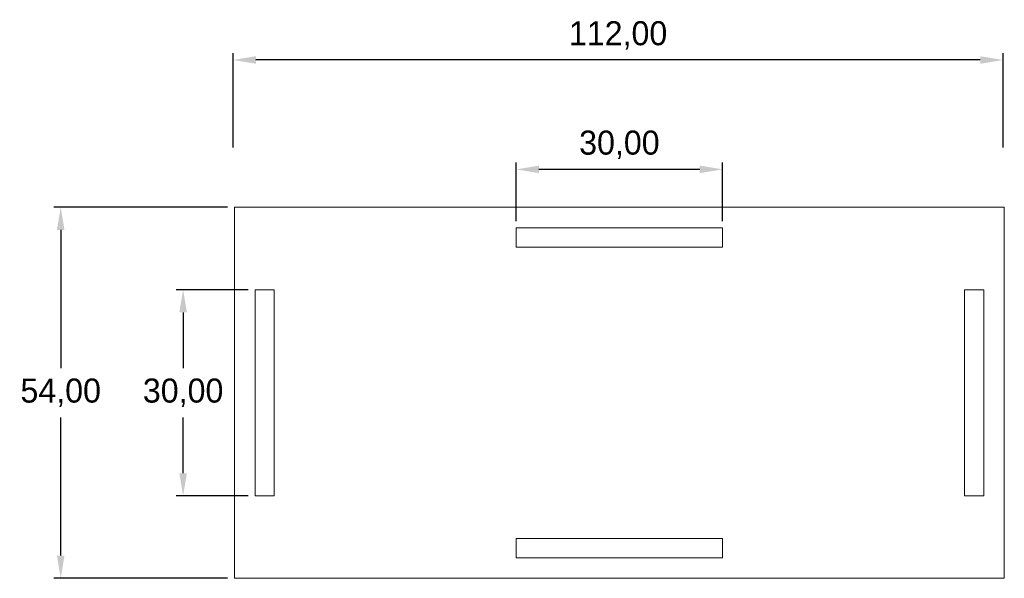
# Model space of a CAD drawing. Header units: millimetres. Extents: x -87 to 56, y -27 to 54.
import ezdxf

# ---------------------------------------------------------------- set-up
doc = ezdxf.new("R2010")
doc.units = ezdxf.units.MM
doc.header["$PDSIZE"] = -1
doc.dimstyles.new('ISO-25', dxfattribs={"dimtxt": 2.5, "dimasz": 2.5, "dimexe": 1.25, "dimexo": 0.625, "dimtad": 1, "dimtxsty": 'Standard', "dimcen": 2.5, "dimadec": 0, "dimazin": 0, "dimtfac": 1, "dimtmove": 0, "dimatfit": 3, "dimfxl": 1, "dimarcsym": 0})

# ---------------------------------------------------------------- blocks, each defined once
blk = doc.blocks.new('*D1')
at = {"color": 0, "lineweight": -2, "transparency": 16777216}
for p, q in [((-56.19, 35.68), (-56.19, 49.44)), ((55.81, 35.68), (55.81, 49.44)), ((52.51, 48.44), (-52.89, 48.44))]:
    blk.add_line(p, q, dxfattribs=at)
at = {"color": 0, "transparency": 16777216}
for points in [[(-52.89, 48.99), (-52.89, 47.89), (-56.19, 48.44)], [(52.51, 48.99), (52.51, 47.89), (55.81, 48.44)]]:
    blk.add_solid(points, dxfattribs=at)
at = {"layer": 'Defpoints', "color": 0, "transparency": 16777216}
for p in [(-56.19, 48.44), (-56.19, 34.68), (55.81, 34.68)]:
    blk.add_point(p, dxfattribs=at)
at = {"color": 0, "transparency": 16777216, "insert": (-0.19, 52.01), "char_height": 3.5, "attachment_point": 5}
blk.add_mtext('112,00', dxfattribs=at)
blk = doc.blocks.new('*D2')
at = {"color": 0, "lineweight": -2, "transparency": 16777216}
for p, q in [((-57, 27), (-82.28, 27)), ((-81.28, 23.7), (-81.28, 3.57)), ((-81.28, -23.7), (-81.28, -3.57)), ((-57, -27), (-82.28, -27))]:
    blk.add_line(p, q, dxfattribs=at)
at = {"color": 0, "transparency": 16777216}
for points in [[(-81.83, 23.7), (-80.73, 23.7), (-81.28, 27)], [(-81.83, -23.7), (-80.73, -23.7), (-81.28, -27)]]:
    blk.add_solid(points, dxfattribs=at)
at = {"layer": 'Defpoints', "color": 0, "transparency": 16777216}
for p in [(-56, 27), (-81.28, -27), (-56, -27)]:
    blk.add_point(p, dxfattribs=at)
at = {"color": 0, "transparency": 16777216, "insert": (-81.28, 0), "char_height": 3.5, "attachment_point": 5}
blk.add_mtext('54,00', dxfattribs=at)
blk = doc.blocks.new('*D3')
at = {"color": 0, "lineweight": -2, "transparency": 16777216}
for p, q in [((-15, 25), (-15, 33.52)), ((15, 25), (15, 33.52)), ((11.7, 32.52), (-11.7, 32.52))]:
    blk.add_line(p, q, dxfattribs=at)
at = {"color": 0, "transparency": 16777216}
for points in [[(-11.7, 33.07), (-11.7, 31.97), (-15, 32.52)], [(11.7, 33.07), (11.7, 31.97), (15, 32.52)]]:
    blk.add_solid(points, dxfattribs=at)
at = {"layer": 'Defpoints', "color": 0, "transparency": 16777216}
for p in [(-15, 32.52), (-15, 24), (15, 24)]:
    blk.add_point(p, dxfattribs=at)
at = {"color": 0, "transparency": 16777216, "insert": (0, 36.09), "char_height": 3.5, "attachment_point": 5}
blk.add_mtext('30,00', dxfattribs=at)
blk = doc.blocks.new('*D4')
at = {"color": 0, "lineweight": -2, "transparency": 16777216}
for p, q in [((-54, 15), (-64.47, 15)), ((-63.47, 11.7), (-63.47, 3.57)), ((-63.47, -11.7), (-63.47, -3.57)), ((-54, -15), (-64.47, -15))]:
    blk.add_line(p, q, dxfattribs=at)
at = {"color": 0, "transparency": 16777216}
for points in [[(-64.02, 11.7), (-62.92, 11.7), (-63.47, 15)], [(-64.02, -11.7), (-62.92, -11.7), (-63.47, -15)]]:
    blk.add_solid(points, dxfattribs=at)
at = {"layer": 'Defpoints', "color": 0, "transparency": 16777216}
for p in [(-53, 15), (-63.47, -15), (-53, -15)]:
    blk.add_point(p, dxfattribs=at)
at = {"color": 0, "transparency": 16777216, "insert": (-63.47, 0), "char_height": 3.5, "attachment_point": 5}
blk.add_mtext('30,00', dxfattribs=at)

msp = doc.modelspace()

# ---------------------------------------------------------------- linework, layer by layer
at = {"color": 7, "linetype": 'Continuous', "lineweight": 15}
for p, q in [((-56, 27), (-56, -27)), ((56, 27), (-56, 27)), ((56, -27), (56, 27)), ((15, 24), (-15, 24)), ((-15, 24), (-15, 21.2)), ((15, 21.2), (15, 24)), ((-15, 21.2), (15, 21.2)), ((-50.2, 15), (-53, 15)), ((-53, 15), (-53, -15)), ((-50.2, -15), (-50.2, 15)), ((53, 15), (50.2, 15)), ((50.2, 15), (50.2, -15)), ((53, -15), (53, 15)), ((-53, -15), (-50.2, -15)), ((50.2, -15), (53, -15)), ((15, -21.2), (-15, -21.2)), ((-15, -21.2), (-15, -24)), ((15, -24), (15, -21.2)), ((-15, -24), (15, -24)), ((-56, -27), (56, -27))]:
    msp.add_line(p, q, dxfattribs=at)

# ---------------------------------------------------------------- dimensions: what is measured, and where the dimension line sits
for base, p1, p2, picture, middle in [((-56.187, 48.444), (55.813, 34.68), (-56.187, 34.68), '*D1', (-0.187, 52.009)), ((-15, 32.522), (15, 24), (-15, 24), '*D3', (0, 36.088))]:
    dim = msp.add_linear_dim(base=base, p1=p1, p2=p2, dimstyle='ISO-25', override={"dimtxt": 3.5, "dimasz": 3.302, "dimexe": 1, "dimexo": 1, "dimgap": 1.524, "dimtih": 1, "dimtoh": 1, "dimzin": 0, "dimadec": 2, "dimtzin": 0})
    dim.commit()
    dim.dimension.update_dxf_attribs({"geometry": picture, "text_midpoint": middle})
for base, p1, p2, picture, middle in [((-81.282, -27), (-56, 27), (-56, -27), '*D2', (-81.282, 0)), ((-63.473, -15), (-53, 15), (-53, -15), '*D4', (-63.473, 0))]:
    dim = msp.add_linear_dim(base=base, p1=p1, p2=p2, angle=90, dimstyle='ISO-25', override={"dimtxt": 3.5, "dimasz": 3.302, "dimexe": 1, "dimexo": 1, "dimgap": 1.524, "dimtih": 1, "dimtoh": 1, "dimzin": 0, "dimadec": 2, "dimtzin": 0})
    dim.commit()
    dim.dimension.update_dxf_attribs({"geometry": picture, "text_midpoint": middle})

doc.saveas('drawing.dxf')
